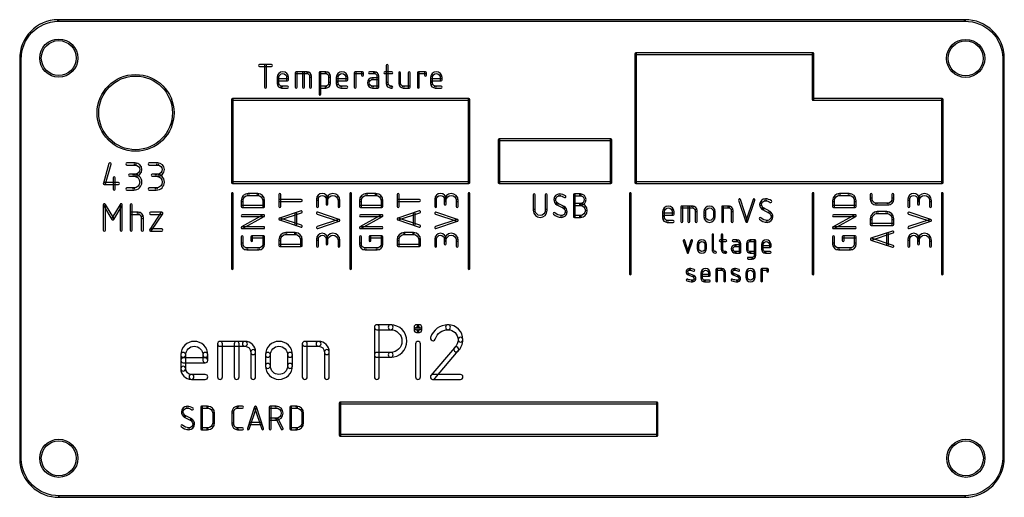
# Model space of a CAD drawing. Extents: x 0 to 91.6, y 0 to 44.5.
import ezdxf

# ---------------------------------------------------------------- set-up
doc = ezdxf.new("R2010")
doc.units = 0
doc.layers.add('158', color=7, linetype='CONTINUOUS')
doc.layers.add('20', color=31, linetype='CONTINUOUS')

msp = doc.modelspace()

# ---------------------------------------------------------------- linework, layer by layer
at = {"layer": '158'}
for points in [[(24.2934, 27.0963), (24.2934, 28.2111, 1), (24.1156, 28.2111), (24.1156, 27.0963, 1)], [(26.2111, 27.7426), (24.2045, 27.7426, 1), (24.2045, 27.5648), (26.2111, 27.5648, 1)], [(35.2934, 27.0963), (35.2934, 28.2111, 1), (35.1156, 28.2111), (35.1156, 27.0963, 1)], [(37.2111, 27.7426), (35.2045, 27.7426, 1), (35.2045, 27.5648), (37.2111, 27.5648, 1)], [(79.2934, 27.7652), (79.2934, 28.2111, 1), (79.1156, 28.2111), (79.1156, 27.7652, 1)], [(79.2934, 27.7652, 1), (79.1156, 27.7652, 0.4142), (79.6504, 27.2304, 1), (79.6504, 27.4082, -0.4142)], [(80.7652, 27.4082, 1), (80.7652, 27.2304, 0.4142), (81.3, 27.7652, 1), (81.1222, 27.7652, -0.4142)], [(81.1222, 28.2111), (81.1222, 27.7652, 1), (81.3, 27.7652), (81.3, 28.2111, 1)], [(24.2326, 25.8391), (26.2392, 26.508, 1), (26.183, 26.6767), (24.1764, 26.0078, 1)], [(35.2326, 25.8391), (37.2392, 26.508, 1), (37.183, 26.6767), (35.1764, 26.0078, 1)], [(79.7619, 26.4328, 1), (79.7619, 26.6106, 0.4142), (79.1156, 25.9643, 1), (79.2934, 25.9643, -0.4142)], [(80.7652, 27.4082), (79.6504, 27.4082, 1), (79.6504, 27.2304), (80.7652, 27.2304, 1)], [(79.7619, 26.4328), (80.6537, 26.4328, 1), (80.6537, 26.6106), (79.7619, 26.6106, 1)], [(81.1222, 25.9643, 1), (81.3, 25.9643, 0.4142), (80.6537, 26.6106, 1), (80.6537, 26.4328, -0.4142)], [(26.2392, 25.3389), (24.2326, 26.0078, 1), (24.1764, 25.8391), (26.183, 25.1703, 1)], [(25.6206, 26.4251), (25.6206, 25.4218, 1), (25.7983, 25.4218), (25.7983, 26.4251, 1)], [(37.2392, 25.3389), (35.2326, 26.0078, 1), (35.1764, 25.8391), (37.183, 25.1703, 1)], [(36.6206, 26.4251), (36.6206, 25.4218, 1), (36.7984, 25.4218), (36.7984, 26.4251, 1)], [(79.2934, 25.4069), (79.2934, 25.9643, 1), (79.1156, 25.9643), (79.1156, 25.4069, 1)], [(81.1222, 25.9643), (81.1222, 25.4069, 1), (81.3, 25.4069), (81.3, 25.9643, 1)], [(81.2111, 25.4958), (79.2045, 25.4958, 1), (79.2045, 25.318), (81.2111, 25.318, 1)], [(79.2326, 23.9643), (81.2392, 24.6332, 1), (81.183, 24.8019), (79.1764, 24.133, 1)], [(24.7619, 24.4763, 1), (24.7619, 24.6541, 0.4142), (24.1156, 24.0078, 1), (24.2934, 24.0078, -0.4142)], [(24.2934, 23.4505), (24.2934, 24.0078, 1), (24.1156, 24.0078), (24.1156, 23.4505, 1)], [(24.7619, 24.4763), (25.6537, 24.4763, 1), (25.6537, 24.6541), (24.7619, 24.6541, 1)], [(26.1222, 24.0078, 1), (26.3, 24.0078, 0.4142), (25.6537, 24.6541, 1), (25.6537, 24.4763, -0.4142)], [(26.1222, 24.0078), (26.1222, 23.4505, 1), (26.3, 23.4505), (26.3, 24.0078, 1)], [(35.7619, 24.4763, 1), (35.7619, 24.6541, 0.4142), (35.1156, 24.0078, 1), (35.2934, 24.0078, -0.4142)], [(35.2934, 23.4505), (35.2934, 24.0078, 1), (35.1156, 24.0078), (35.1156, 23.4505, 1)], [(35.7619, 24.4763), (36.6537, 24.4763, 1), (36.6537, 24.6541), (35.7619, 24.6541, 1)], [(37.1222, 24.0078, 1), (37.3, 24.0078, 0.4142), (36.6537, 24.6541, 1), (36.6537, 24.4763, -0.4142)], [(37.1222, 24.0078), (37.1222, 23.4505, 1), (37.3, 23.4505), (37.3, 24.0078, 1)], [(81.2392, 23.4641), (79.2326, 24.133, 1), (79.1764, 23.9643), (81.183, 23.2955, 1)], [(80.6206, 24.5503), (80.6206, 23.547, 1), (80.7983, 23.547), (80.7983, 24.5503, 1)], [(26.2111, 23.5394), (24.2045, 23.5394, 1), (24.2045, 23.3616), (26.2111, 23.3616, 1)], [(37.2111, 23.5394), (35.2045, 23.5394, 1), (35.2045, 23.3616), (37.2111, 23.3616, 1)], [(33.4572, 11.2286), (33.4572, 15.8514, 1), (33, 15.8514), (33, 11.2286, 1)], [(33.2286, 15.6228), (34.5127, 15.6228, 1), (34.5127, 16.08), (33.2286, 16.08, 1)], [(34.5127, 13.5118, 1), (34.5127, 13.0546, 1), (34.5127, 16.08, 1), (34.5127, 15.6228, -1)], [(37.1576, 15.5946), (37.1576, 15.8514, 1), (36.7004, 15.8514), (36.7004, 15.5946, 1)], [(36.929, 15.6228), (37.1858, 15.6228, 1), (37.1858, 16.08), (36.929, 16.08, 1)], [(37.1858, 15.8232), (36.929, 15.8232, 1), (36.929, 15.366), (37.1858, 15.366, 1)], [(36.9572, 15.8514), (36.9572, 15.5946, 1), (37.4144, 15.5946), (37.4144, 15.8514, 1)], [(39.8528, 15.6228, 1), (39.8528, 16.08, 0.3252), (38.2228, 14.8945, 1), (38.6578, 14.7537, -0.3252)], [(40.7799, 14.6957, 1), (41.2371, 14.6957, 0.4142), (39.8528, 16.08, 1), (39.8528, 15.6228, -0.4142)], [(40.4656, 13.9624, 1), (40.7809, 13.6313, 0.2053), (41.2371, 14.6957, 1), (40.7799, 14.6957, -0.2053)], [(37.286, 11.2286), (37.286, 14.3105, 1), (36.8288, 14.3105), (36.8288, 11.2286, 1)], [(40.4491, 13.9449), (38.2661, 11.3767, 1), (38.6145, 11.0805), (40.7975, 13.6488, 1)], [(34.5127, 13.5118), (33.2286, 13.5118, 1), (33.2286, 13.0546), (34.5127, 13.0546, 1)], [(38.4403, 11), (41.0085, 11, 1), (41.0085, 11.4572), (38.4403, 11.4572, 1)]]:
    msp.add_lwpolyline(points, format="xyb", close=True, dxfattribs=at)
at = {"layer": '20'}
for points in [[(3.6011, 44.325, 1), (3.5989, 44.475, 0.4142), (0.025, 40.7989, 1), (0.175, 40.8011, -0.4142)], [(87.9, 44.475), (3.6, 44.475, 1), (3.6, 44.325), (87.9, 44.325, 1)], [(91.425, 40.8989, 1), (91.575, 40.9011, 0.4142), (87.8989, 44.475, 1), (87.9011, 44.325, -0.4142)], [(73.8, 41.375), (57.3, 41.375, 1), (57.3, 41.225), (73.8, 41.225, 1)], [(57.225, 41.3), (57.225, 29.3, 1), (57.375, 29.3), (57.375, 41.3, 1)], [(73.875, 37.05), (73.875, 41.3, 1), (73.725, 41.3), (73.725, 37.05, 1)], [(0.175, 3.6), (0.175, 40.8, 1), (0.025, 40.8), (0.025, 3.6, 1)], [(22.3266, 40.1222), (23.4414, 40.1222, 1), (23.4414, 40.3), (22.3266, 40.3, 1)], [(22.9729, 38.2045), (22.9729, 40.2111, 1), (22.7951, 40.2111), (22.7951, 38.2045, 1)], [(34.1051, 40.2111), (34.1051, 38.5389, 1), (34.2829, 38.5389), (34.2829, 40.2111, 1)], [(91.575, 3.7), (91.575, 40.9, 1), (91.425, 40.9), (91.425, 3.7, 1)], [(24.8477, 39.0963, 1), (25.0255, 39.0963, 1), (23.9559, 39.0963, 1), (24.1337, 39.0963, -1)], [(25.8263, 38.2045), (25.8263, 39.5422, 1), (25.6485, 39.5422), (25.6485, 38.2045, 1)], [(25.7374, 39.4533), (26.7407, 39.4533, 1), (26.7407, 39.6311), (25.7374, 39.6311, 1)], [(26.4952, 38.2045), (26.4952, 39.5422, 1), (26.3174, 39.5422), (26.3174, 38.2045, 1)], [(26.9863, 39.2078, 1), (27.1641, 39.2078, 0.4142), (26.7407, 39.6311, 1), (26.7407, 39.4533, -0.4142)], [(28.0332, 37.5356), (28.0332, 39.5422, 1), (27.8554, 39.5422), (27.8554, 37.5356, 1)], [(27.9443, 39.4533), (28.5017, 39.4533, 1), (28.5017, 39.6311), (27.9443, 39.6311, 1)], [(28.7472, 39.2078, 1), (28.925, 39.2078, 0.4142), (28.5017, 39.6311, 1), (28.5017, 39.4533, -0.4142)], [(30.3474, 39.0963, 1), (30.5252, 39.0963, 1), (29.4556, 39.0963, 1), (29.6334, 39.0963, -1)], [(31.3097, 38.2045), (31.3097, 39.5422, 1), (31.1319, 39.5422), (31.1319, 38.2045, 1)], [(31.2208, 39.4533), (31.8896, 39.4533, 1), (31.8896, 39.6311), (31.2208, 39.6311, 1)], [(31.8007, 39.5422), (31.8007, 39.3193, 1), (31.9785, 39.3193), (31.9785, 39.5422, 1)], [(32.9997, 39.6311), (32.5538, 39.6311, 1), (32.5538, 39.4533), (32.9997, 39.4533, 1)], [(33.2452, 39.2078, 1), (33.423, 39.2078, 0.4142), (32.9997, 39.6311, 1), (32.9997, 39.4533, -0.4142)], [(33.9711, 39.4533), (34.6399, 39.4533, 1), (34.6399, 39.6311), (33.9711, 39.6311, 1)], [(35.2642, 39.5422), (35.2642, 38.5389, 1), (35.442, 38.5389), (35.442, 39.5422, 1)], [(36.3339, 38.2045), (36.3339, 39.5422, 1), (36.1561, 39.5422), (36.1561, 38.2045, 1)], [(37.1801, 38.2045), (37.1801, 39.5422, 1), (37.0023, 39.5422), (37.0023, 38.2045, 1)], [(37.0912, 39.4533), (37.7601, 39.4533, 1), (37.7601, 39.6311), (37.0912, 39.6311, 1)], [(37.6712, 39.5422), (37.6712, 39.3193, 1), (37.849, 39.3193), (37.849, 39.5422, 1)], [(39.1222, 39.0963, 1), (39.3, 39.0963, 1), (38.2304, 39.0963, 1), (38.4082, 39.0963, -1)], [(24.1337, 38.5389), (24.1337, 39.0963, 1), (23.9559, 39.0963), (23.9559, 38.5389, 1)], [(24.9366, 38.9623), (24.0448, 38.9623, 1), (24.0448, 38.7845), (24.9366, 38.7845, 1)], [(24.1337, 38.5389, 1), (23.9559, 38.5389, 0.4142), (24.3792, 38.1156, 1), (24.3792, 38.2934, -0.4142)], [(24.8477, 39.0963), (24.8477, 38.8734, 1), (25.0255, 38.8734), (25.0255, 39.0963, 1)], [(26.9863, 39.2078), (26.9863, 38.2045, 1), (27.1641, 38.2045), (27.1641, 39.2078, 1)], [(28.5017, 38.2934, 1), (28.5017, 38.1156, 0.4142), (28.925, 38.5389, 1), (28.7472, 38.5389, -0.4142)], [(28.7472, 39.2078), (28.7472, 38.5389, 1), (28.925, 38.5389), (28.925, 39.2078, 1)], [(29.6334, 38.5389), (29.6334, 39.0963, 1), (29.4556, 39.0963), (29.4556, 38.5389, 1)], [(30.4363, 38.9623), (29.5445, 38.9623, 1), (29.5445, 38.7845), (30.4363, 38.7845, 1)], [(29.6334, 38.5389, 1), (29.4556, 38.5389, 0.4142), (29.8789, 38.1156, 1), (29.8789, 38.2934, -0.4142)], [(30.3474, 39.0963), (30.3474, 38.8734, 1), (30.5252, 38.8734), (30.5252, 39.0963, 1)], [(32.8325, 38.8959, 1), (32.8325, 39.0737, 1), (32.8325, 38.1156, 1), (32.8325, 38.2934, -1)], [(33.3341, 39.0737), (32.8325, 39.0737, 1), (32.8325, 38.8959), (33.3341, 38.8959, 1)], [(33.423, 38.2045), (33.423, 39.2078, 1), (33.2452, 39.2078), (33.2452, 38.2045, 1)], [(34.2829, 38.5389, 1), (34.1051, 38.5389, 0.4142), (34.5285, 38.1156, 1), (34.5285, 38.2934, -0.4142)], [(35.442, 38.5389, 1), (35.2642, 38.5389, 0.4142), (35.6876, 38.1156, 1), (35.6876, 38.2934, -0.4142)], [(38.4082, 38.5389), (38.4082, 39.0963, 1), (38.2304, 39.0963), (38.2304, 38.5389, 1)], [(39.2111, 38.9623), (38.3193, 38.9623, 1), (38.3193, 38.7845), (39.2111, 38.7845, 1)], [(38.4082, 38.5389, 1), (38.2304, 38.5389, 0.4142), (38.6537, 38.1156, 1), (38.6537, 38.2934, -0.4142)], [(39.1222, 39.0963), (39.1222, 38.8734, 1), (39.3, 38.8734), (39.3, 39.0963, 1)], [(24.9366, 38.2934), (24.3792, 38.2934, 1), (24.3792, 38.1156), (24.9366, 38.1156, 1)], [(28.5017, 38.2934), (27.9443, 38.2934, 1), (27.9443, 38.1156), (28.5017, 38.1156, 1)], [(30.4363, 38.2934), (29.8789, 38.2934, 1), (29.8789, 38.1156), (30.4363, 38.1156, 1)], [(32.8325, 38.1156), (33.3341, 38.1156, 1), (33.3341, 38.2934), (32.8325, 38.2934, 1)], [(34.5285, 38.1156), (34.6399, 38.1156, 1), (34.6399, 38.2934), (34.5285, 38.2934, 1)], [(35.6876, 38.1156), (36.245, 38.1156, 1), (36.245, 38.2934), (35.6876, 38.2934, 1)], [(39.2111, 38.2934), (38.6537, 38.2934, 1), (38.6537, 38.1156), (39.2111, 38.1156, 1)], [(41.8, 37.125), (19.8, 37.125, 1), (19.8, 36.975), (41.8, 36.975, 1)], [(19.725, 37.05), (19.725, 29.3, 1), (19.875, 29.3), (19.875, 37.05, 1)], [(41.875, 29.3), (41.875, 37.05, 1), (41.725, 37.05), (41.725, 29.3, 1)], [(85.8, 37.125), (73.8, 37.125, 1), (73.8, 36.975), (85.8, 36.975, 1)], [(85.875, 29.3), (85.875, 37.05, 1), (85.725, 37.05), (85.725, 29.3, 1)], [(55, 33.375), (44.6, 33.375, 1), (44.6, 33.225), (55, 33.225, 1)], [(44.525, 33.3), (44.525, 29.3, 1), (44.675, 29.3), (44.675, 33.3, 1)], [(55.075, 29.3), (55.075, 33.3, 1), (54.925, 33.3), (54.925, 29.3, 1)], [(8.3232, 31.0763), (7.8039, 29.2588, 1), (7.9993, 29.203), (8.5186, 31.0205, 1)], [(9.9895, 30.9468), (10.7684, 30.9468, 1), (10.7684, 31.15), (9.9895, 31.15, 1)], [(10.7684, 30.1114, 1), (10.7684, 29.9082, 1), (10.7684, 31.15, 1), (10.7684, 30.9468, -1)], [(12.0774, 30.9468), (12.8563, 30.9468, 1), (12.8563, 31.15), (12.0774, 31.15, 1)], [(12.8563, 30.1114, 1), (12.8563, 29.9082, 1), (12.8563, 31.15, 1), (12.8563, 30.9468, -1)], [(7.9016, 29.1293), (9.1998, 29.1293, 1), (9.1998, 29.3325), (7.9016, 29.3325, 1)], [(8.7088, 29.7502), (8.7088, 28.7116, 1), (8.912, 28.7116), (8.912, 29.7502, 1)], [(10.7684, 30.1114), (10.2491, 30.1114, 1), (10.2491, 29.9082), (10.7684, 29.9082, 1)], [(10.6386, 28.8132, 1), (10.6386, 28.61, 1), (10.6386, 30.1114, 1), (10.6386, 29.9082, -1)], [(12.8563, 30.1114), (12.337, 30.1114, 1), (12.337, 29.9082), (12.8563, 29.9082, 1)], [(12.7265, 28.8132, 1), (12.7265, 28.61, 1), (12.7265, 30.1114, 1), (12.7265, 29.9082, -1)], [(19.8, 29.225), (41.8, 29.225, 1), (41.8, 29.375), (19.8, 29.375, 1)], [(44.6, 29.225), (55, 29.225, 1), (55, 29.375), (44.6, 29.375, 1)], [(57.3, 29.225), (85.8, 29.225, 1), (85.8, 29.375), (57.3, 29.375, 1)], [(9.9895, 28.61), (10.6386, 28.61, 1), (10.6386, 28.8132), (9.9895, 28.8132, 1)], [(12.0774, 28.61), (12.7265, 28.61, 1), (12.7265, 28.8132), (12.0774, 28.8132, 1)], [(19.7238, 28.3), (19.7238, 21.3, 1), (19.8762, 21.3), (19.8762, 28.3, 1)], [(21.2619, 28.1222, 1), (21.2619, 28.3, 0.4142), (20.6156, 27.6537, 1), (20.7934, 27.6537, -0.4142)], [(20.7934, 27.0963), (20.7934, 27.6537, 1), (20.6156, 27.6537), (20.6156, 27.0963, 1)], [(21.2619, 28.1222), (22.1537, 28.1222, 1), (22.1537, 28.3), (21.2619, 28.3, 1)], [(22.6222, 27.6537, 1), (22.8, 27.6537, 0.4142), (22.1537, 28.3, 1), (22.1537, 28.1222, -0.4142)], [(22.6222, 27.6537), (22.6222, 27.0963, 1), (22.8, 27.0963), (22.8, 27.6537, 1)], [(28.5074, 27.7652, 1), (28.6852, 27.7652, 1), (27.6156, 27.7652, 1), (27.7934, 27.7652, -1)], [(27.7934, 27.0963), (27.7934, 27.7652, 1), (27.6156, 27.7652), (27.6156, 27.0963, 1)], [(29.6222, 27.6537, 1), (29.8, 27.6537, 1), (28.5074, 27.6537, 1), (28.6852, 27.6537, -1)], [(28.5074, 27.7652), (28.5074, 27.3193, 1), (28.6852, 27.3193), (28.6852, 27.7652, 1)], [(29.8, 27.0963), (29.8, 27.6537, 1), (29.6222, 27.6537), (29.6222, 27.0963, 1)], [(30.7238, 28.3), (30.7238, 21.3, 1), (30.8762, 21.3), (30.8762, 28.3, 1)], [(32.2619, 28.1222, 1), (32.2619, 28.3, 0.4142), (31.6156, 27.6537, 1), (31.7934, 27.6537, -0.4142)], [(31.7934, 27.0963), (31.7934, 27.6537, 1), (31.6156, 27.6537), (31.6156, 27.0963, 1)], [(32.2619, 28.1222), (33.1537, 28.1222, 1), (33.1537, 28.3), (32.2619, 28.3, 1)], [(33.6222, 27.6537, 1), (33.8, 27.6537, 0.4142), (33.1537, 28.3, 1), (33.1537, 28.1222, -0.4142)], [(33.6222, 27.6537), (33.6222, 27.0963, 1), (33.8, 27.0963), (33.8, 27.6537, 1)], [(39.5074, 27.7652, 1), (39.6852, 27.7652, 1), (38.6156, 27.7652, 1), (38.7934, 27.7652, -1)], [(38.7934, 27.0963), (38.7934, 27.7652, 1), (38.6156, 27.7652), (38.6156, 27.0963, 1)], [(40.6222, 27.6537, 1), (40.8, 27.6537, 1), (39.5074, 27.6537, 1), (39.6852, 27.6537, -1)], [(39.5074, 27.7652), (39.5074, 27.3193, 1), (39.6852, 27.3193), (39.6852, 27.7652, 1)], [(40.8, 27.0963), (40.8, 27.6537, 1), (40.6222, 27.6537), (40.6222, 27.0963, 1)], [(41.7238, 28.3), (41.7238, 21.3, 1), (41.8762, 21.3), (41.8762, 28.3, 1)], [(47.781, 28.1721), (47.781, 26.7229, 1), (47.9588, 26.7229), (47.9588, 28.1721, 1)], [(49.0736, 26.7229), (49.0736, 28.1721, 1), (48.8958, 28.1721), (48.8958, 26.7229, 1)], [(50.2254, 28.0832, 1), (50.2254, 28.261, 0.4142), (49.6906, 27.7262, 1), (49.8684, 27.7262, -0.4142)], [(49.8684, 27.7262, 1), (49.6906, 27.7262, 0.2656), (49.9573, 27.2594, 1), (50.0476, 27.4126, -0.2656)], [(50.6737, 27.9338, 1), (50.7804, 28.076, 0.1623), (50.2254, 28.261, 1), (50.2254, 28.0832, -0.1623)], [(51.6852, 26.1655), (51.6852, 28.1721, 1), (51.5074, 28.1721), (51.5074, 26.1655, 1)], [(51.5963, 28.0832), (52.1537, 28.0832, 1), (52.1537, 28.261), (51.5963, 28.261, 1)], [(52.1537, 27.3692, 1), (52.1537, 27.1914, 1), (52.1537, 28.261, 1), (52.1537, 28.0832, -1)], [(56.7238, 28.3), (56.7238, 20.8, 1), (56.8762, 20.8), (56.8762, 28.3, 1)], [(66.8733, 27.683), (67.5422, 25.6764, 1), (67.7109, 25.7326), (67.042, 27.7392, 1)], [(67.7109, 25.6764), (68.3798, 27.683, 1), (68.2111, 27.7392), (67.5422, 25.7326, 1)], [(69.3629, 27.6222, 1), (69.3629, 27.8, 0.4142), (68.828, 27.2652, 1), (69.0058, 27.2652, -0.4142)], [(69.8112, 27.4728, 1), (69.9178, 27.615, 0.1623), (69.3629, 27.8, 1), (69.3629, 27.6222, -0.1623)], [(73.7238, 28.3), (73.7238, 20.8, 1), (73.8762, 20.8), (73.8762, 28.3, 1)], [(76.2619, 28.1222, 1), (76.2619, 28.3, 0.4142), (75.6156, 27.6537, 1), (75.7934, 27.6537, -0.4142)], [(75.7934, 27.0963), (75.7934, 27.6537, 1), (75.6156, 27.6537), (75.6156, 27.0963, 1)], [(76.2619, 28.1222), (77.1537, 28.1222, 1), (77.1537, 28.3), (76.2619, 28.3, 1)], [(77.6222, 27.6537, 1), (77.8, 27.6537, 0.4142), (77.1537, 28.3, 1), (77.1537, 28.1222, -0.4142)], [(77.6222, 27.6537), (77.6222, 27.0963, 1), (77.8, 27.0963), (77.8, 27.6537, 1)], [(83.5074, 27.7652, 1), (83.6852, 27.7652, 1), (82.6156, 27.7652, 1), (82.7934, 27.7652, -1)], [(82.7934, 27.0963), (82.7934, 27.7652, 1), (82.6156, 27.7652), (82.6156, 27.0963, 1)], [(84.6222, 27.6537, 1), (84.8, 27.6537, 1), (83.5074, 27.6537, 1), (83.6852, 27.6537, -1)], [(83.5074, 27.7652), (83.5074, 27.3193, 1), (83.6852, 27.3193), (83.6852, 27.7652, 1)], [(84.8, 27.0963), (84.8, 27.6537, 1), (84.6222, 27.6537), (84.6222, 27.0963, 1)], [(85.7238, 28.3), (85.7238, 20.8, 1), (85.8762, 20.8), (85.8762, 28.3, 1)], [(8.0032, 24.9016), (8.0032, 27.2384, 1), (7.8, 27.2384), (7.8, 24.9016, 1)], [(7.8145, 27.1861), (8.5934, 25.8879, 1), (8.7677, 25.9924), (7.9887, 27.2907, 1)], [(8.7677, 25.8879), (9.5466, 27.1861, 1), (9.3723, 27.2907), (8.5934, 25.9924, 1)], [(9.3579, 27.2384), (9.3579, 24.9016, 1), (9.5611, 24.9016), (9.5611, 27.2384, 1)], [(10.4899, 24.9016), (10.4899, 27.2384, 1), (10.2867, 27.2384), (10.2867, 24.9016, 1)], [(10.3883, 26.3579), (11.0374, 26.3579, 1), (11.0374, 26.5611), (10.3883, 26.5611, 1)], [(11.3253, 26.07, 1), (11.5285, 26.07, 0.4142), (11.0374, 26.5611, 1), (11.0374, 26.3579, -0.4142)], [(12.1978, 26.3579), (13.2364, 26.3579, 1), (13.2364, 26.5611), (12.1978, 26.5611, 1)], [(13.1518, 26.5158), (12.1133, 24.958, 1), (12.2823, 24.8452), (13.3209, 26.4031, 1)], [(22.7111, 27.1852), (20.7045, 27.1852, 1), (20.7045, 27.0074), (22.7111, 27.0074, 1)], [(29.7392, 25.8842), (27.7326, 26.5531, 1), (27.6764, 26.3844), (29.683, 25.7155, 1)], [(33.7111, 27.1852), (31.7045, 27.1852, 1), (31.7045, 27.0074), (33.7111, 27.0074, 1)], [(40.7392, 25.8842), (38.7326, 26.5531, 1), (38.6764, 26.3844), (40.683, 25.7155, 1)], [(47.9588, 26.7229, 1), (47.781, 26.7229, 1), (49.0736, 26.7229, 1), (48.8958, 26.7229, -1)], [(50.6582, 27.0796), (50.045, 27.4141, 1), (49.9599, 27.258), (50.573, 26.9235, 1)], [(50.3926, 26.2544, 1), (50.3926, 26.0766, 0.4142), (50.9274, 26.6114, 1), (50.7496, 26.6114, -0.4142)], [(50.7496, 26.6114, 1), (50.9274, 26.6114, 0.2656), (50.6607, 27.0782, 1), (50.5704, 26.925, -0.2656)], [(51.5963, 27.1914), (52.1537, 27.1914, 1), (52.1537, 27.3692), (51.5963, 27.3692, 1)], [(52.1537, 26.2544, 1), (52.1537, 26.0766, 1), (52.1537, 27.3692, 1), (52.1537, 27.1914, -1)], [(60.6918, 26.5963, 1), (60.8696, 26.5963, 1), (59.8, 26.5963, 1), (59.9778, 26.5963, -1)], [(59.9778, 26.0389), (59.9778, 26.5963, 1), (59.8, 26.5963), (59.8, 26.0389, 1)], [(60.6918, 26.5963), (60.6918, 26.3734, 1), (60.8696, 26.3734), (60.8696, 26.5963, 1)], [(61.6705, 25.7045), (61.6705, 27.0422, 1), (61.4927, 27.0422), (61.4927, 25.7045, 1)], [(61.5816, 26.9533), (62.5849, 26.9533, 1), (62.5849, 27.1311), (61.5816, 27.1311, 1)], [(62.3393, 25.7045), (62.3393, 27.0422, 1), (62.1615, 27.0422), (62.1615, 25.7045, 1)], [(62.8304, 26.7078, 1), (63.0082, 26.7078, 0.4142), (62.5849, 27.1311, 1), (62.5849, 26.9533, -0.4142)], [(62.8304, 26.7078), (62.8304, 25.7045, 1), (63.0082, 25.7045), (63.0082, 26.7078, 1)], [(64.5231, 26.5963, 1), (64.7009, 26.5963, 1), (63.6313, 26.5963, 1), (63.8091, 26.5963, -1)], [(63.8091, 26.1504), (63.8091, 26.5963, 1), (63.6313, 26.5963), (63.6313, 26.1504, 1)], [(64.5231, 26.5963), (64.5231, 26.1504, 1), (64.7009, 26.1504), (64.7009, 26.5963, 1)], [(65.4775, 25.7045), (65.4775, 27.0422, 1), (65.2997, 27.0422), (65.2997, 25.7045, 1)], [(65.3886, 26.9533), (65.946, 26.9533, 1), (65.946, 27.1311), (65.3886, 27.1311, 1)], [(66.1915, 26.7078, 1), (66.3693, 26.7078, 0.4142), (65.946, 27.1311, 1), (65.946, 26.9533, -0.4142)], [(66.1915, 26.7078), (66.1915, 25.7045, 1), (66.3693, 25.7045), (66.3693, 26.7078, 1)], [(69.0058, 27.2652, 1), (68.828, 27.2652, 0.2656), (69.0948, 26.7984, 1), (69.185, 26.9516, -0.2656)], [(69.7956, 26.6186), (69.1825, 26.9531, 1), (69.0973, 26.797), (69.7105, 26.4625, 1)], [(69.8871, 26.1504, 1), (70.0649, 26.1504, 0.2656), (69.7982, 26.6172, 1), (69.7079, 26.464, -0.2656)], [(77.7111, 27.1852), (75.7045, 27.1852, 1), (75.7045, 27.0074), (77.7111, 27.0074, 1)], [(84.7392, 25.8842), (82.7326, 26.5531, 1), (82.6764, 26.3844), (84.683, 25.7155, 1)], [(11.3253, 26.07), (11.3253, 24.9016, 1), (11.5285, 24.9016), (11.5285, 26.07, 1)], [(20.7477, 25.0412), (22.7543, 26.156, 1), (22.6679, 26.3114), (20.6613, 25.1966, 1)], [(22.7111, 26.3226), (20.7045, 26.3226, 1), (20.7045, 26.1448), (22.7111, 26.1448, 1)], [(27.7326, 25.0467), (29.7392, 25.7155, 1), (29.683, 25.8842), (27.6764, 25.2154, 1)], [(31.7477, 25.0412), (33.7543, 26.156, 1), (33.6679, 26.3114), (31.6613, 25.1966, 1)], [(33.7111, 26.3226), (31.7045, 26.3226, 1), (31.7045, 26.1448), (33.7111, 26.1448, 1)], [(38.7326, 25.0467), (40.7392, 25.7155, 1), (40.683, 25.8842), (38.6764, 25.2154, 1)], [(49.7869, 26.5068, 1), (49.6606, 26.3816, 0.2), (50.3926, 26.0766, 1), (50.3926, 26.2544, -0.2)], [(52.1537, 26.2544), (51.5963, 26.2544, 1), (51.5963, 26.0766), (52.1537, 26.0766, 1)], [(60.7807, 26.4623), (59.8889, 26.4623, 1), (59.8889, 26.2845), (60.7807, 26.2845, 1)], [(59.9778, 26.0389, 1), (59.8, 26.0389, 0.4142), (60.2233, 25.6156, 1), (60.2233, 25.7934, -0.4142)], [(60.7807, 25.7934), (60.2233, 25.7934, 1), (60.2233, 25.6156), (60.7807, 25.6156, 1)], [(63.8091, 26.1504, 1), (63.6313, 26.1504, 1), (64.7009, 26.1504, 1), (64.5231, 26.1504, -1)], [(68.9243, 26.0458, 1), (68.7981, 25.9206, 0.2), (69.5301, 25.6156, 1), (69.5301, 25.7934, -0.2)], [(69.5301, 25.7934, 1), (69.5301, 25.6156, 0.4142), (70.0649, 26.1504, 1), (69.8871, 26.1504, -0.4142)], [(75.7477, 25.0412), (77.7543, 26.156, 1), (77.6679, 26.3114), (75.6613, 25.1966, 1)], [(77.7111, 26.3226), (75.7045, 26.3226, 1), (75.7045, 26.1448), (77.7111, 26.1448, 1)], [(82.7326, 25.0467), (84.7392, 25.7155, 1), (84.683, 25.8842), (82.6764, 25.2154, 1)], [(12.1978, 24.8), (13.2364, 24.8, 1), (13.2364, 25.0032), (12.1978, 25.0032, 1)], [(22.7111, 25.2078), (20.7045, 25.2078, 1), (20.7045, 25.03), (22.7111, 25.03, 1)], [(33.7111, 25.2078), (31.7045, 25.2078, 1), (31.7045, 25.03), (33.7111, 25.03, 1)], [(77.7111, 25.2078), (75.7045, 25.2078, 1), (75.7045, 25.03), (77.7111, 25.03, 1)], [(20.7934, 23.5874), (20.7934, 24.2563, 1), (20.6156, 24.2563), (20.6156, 23.5874, 1)], [(21.6852, 23.9218), (21.6852, 24.2563, 1), (21.5074, 24.2563), (21.5074, 23.9218, 1)], [(21.5963, 24.1674), (22.7111, 24.1674, 1), (22.7111, 24.3452), (21.5963, 24.3452, 1)], [(22.6222, 24.2563), (22.6222, 23.5874, 1), (22.8, 23.5874), (22.8, 24.2563, 1)], [(28.5074, 24.0575, 1), (28.6852, 24.0575, 1), (27.6156, 24.0575, 1), (27.7934, 24.0575, -1)], [(27.7934, 23.3887), (27.7934, 24.0575, 1), (27.6156, 24.0575), (27.6156, 23.3887, 1)], [(29.6222, 23.946, 1), (29.8, 23.946, 1), (28.5074, 23.946, 1), (28.6852, 23.946, -1)], [(28.5074, 24.0575), (28.5074, 23.6116, 1), (28.6852, 23.6116), (28.6852, 24.0575, 1)], [(29.8, 23.3887), (29.8, 23.946, 1), (29.6222, 23.946), (29.6222, 23.3887, 1)], [(31.7934, 23.5874), (31.7934, 24.2563, 1), (31.6156, 24.2563), (31.6156, 23.5874, 1)], [(32.6852, 23.9218), (32.6852, 24.2563, 1), (32.5074, 24.2563), (32.5074, 23.9218, 1)], [(32.5963, 24.1674), (33.7111, 24.1674, 1), (33.7111, 24.3452), (32.5963, 24.3452, 1)], [(33.6222, 24.2563), (33.6222, 23.5874, 1), (33.8, 23.5874), (33.8, 24.2563, 1)], [(39.5074, 24.0575, 1), (39.6852, 24.0575, 1), (38.6156, 24.0575, 1), (38.7934, 24.0575, -1)], [(38.7934, 23.3887), (38.7934, 24.0575, 1), (38.6156, 24.0575), (38.6156, 23.3887, 1)], [(40.6222, 23.946, 1), (40.8, 23.946, 1), (39.5074, 23.946, 1), (39.6852, 23.946, -1)], [(39.5074, 24.0575), (39.5074, 23.6116, 1), (39.6852, 23.6116), (39.6852, 24.0575, 1)], [(40.8, 23.3887), (40.8, 23.946, 1), (40.6222, 23.946), (40.6222, 23.3887, 1)], [(61.7192, 23.8803), (62.0804, 22.7966, 1), (62.225, 22.8448), (61.8638, 23.9285, 1)], [(62.225, 22.7966), (62.5862, 23.8803, 1), (62.4417, 23.9285), (62.0804, 22.8448, 1)], [(63.7404, 23.5432, 1), (63.8928, 23.5432, 1), (63.0179, 23.5432, 1), (63.1703, 23.5432, -1)], [(64.3963, 24.4463), (64.3963, 23.0916, 1), (64.5487, 23.0916), (64.5487, 24.4463, 1)], [(65.1527, 23.8282), (65.6946, 23.8282, 1), (65.6946, 23.9806), (65.1527, 23.9806, 1)], [(65.2571, 24.4463), (65.2571, 23.0916, 1), (65.4095, 23.0916), (65.4095, 24.4463, 1)], [(66.7166, 23.9806), (66.3554, 23.9806, 1), (66.3554, 23.8282), (66.7166, 23.8282, 1)], [(66.9114, 23.6335, 1), (67.0638, 23.6335, 0.4142), (66.7166, 23.9806, 1), (66.7166, 23.8282, -0.4142)], [(67.9428, 23.8282, 1), (67.9428, 23.9806, 0.4142), (67.5957, 23.6335, 1), (67.7481, 23.6335, -0.4142)], [(67.9428, 23.8282), (68.3944, 23.8282, 1), (68.3944, 23.9806), (67.9428, 23.9806, 1)], [(68.3182, 23.9044), (68.3182, 22.5498, 1), (68.4706, 22.5498), (68.4706, 23.9044, 1)], [(69.7323, 23.5432, 1), (69.8847, 23.5432, 1), (69.0098, 23.5432, 1), (69.1622, 23.5432, -1)], [(75.7934, 23.5874), (75.7934, 24.2563, 1), (75.6156, 24.2563), (75.6156, 23.5874, 1)], [(76.6852, 23.9218), (76.6852, 24.2563, 1), (76.5074, 24.2563), (76.5074, 23.9218, 1)], [(76.5963, 24.1674), (77.7111, 24.1674, 1), (77.7111, 24.3452), (76.5963, 24.3452, 1)], [(77.6222, 24.2563), (77.6222, 23.5874, 1), (77.8, 23.5874), (77.8, 24.2563, 1)], [(83.5074, 24.0575, 1), (83.6852, 24.0575, 1), (82.6156, 24.0575, 1), (82.7934, 24.0575, -1)], [(82.7934, 23.3887), (82.7934, 24.0575, 1), (82.6156, 24.0575), (82.6156, 23.3887, 1)], [(84.6222, 23.946, 1), (84.8, 23.946, 1), (83.5074, 23.946, 1), (83.6852, 23.946, -1)], [(83.5074, 24.0575), (83.5074, 23.6116, 1), (83.6852, 23.6116), (83.6852, 24.0575, 1)], [(84.8, 23.3887), (84.8, 23.946, 1), (84.6222, 23.946), (84.6222, 23.3887, 1)], [(20.7934, 23.5874, 1), (20.6156, 23.5874, 0.4142), (21.1504, 23.0526, 1), (21.1504, 23.2304, -0.4142)], [(22.2652, 23.2304), (21.1504, 23.2304, 1), (21.1504, 23.0526), (22.2652, 23.0526, 1)], [(22.2652, 23.2304, 1), (22.2652, 23.0526, 0.4142), (22.8, 23.5874, 1), (22.6222, 23.5874, -0.4142)], [(31.7934, 23.5874, 1), (31.6156, 23.5874, 0.4142), (32.1504, 23.0526, 1), (32.1504, 23.2304, -0.4142)], [(33.2652, 23.2304), (32.1504, 23.2304, 1), (32.1504, 23.0526), (33.2652, 23.0526, 1)], [(33.2652, 23.2304, 1), (33.2652, 23.0526, 0.4142), (33.8, 23.5874, 1), (33.6222, 23.5874, -0.4142)], [(63.1703, 23.1819), (63.1703, 23.5432, 1), (63.0179, 23.5432), (63.0179, 23.1819, 1)], [(63.1703, 23.1819, 1), (63.0179, 23.1819, 1), (63.8928, 23.1819, 1), (63.7404, 23.1819, -1)], [(63.7404, 23.5432), (63.7404, 23.1819, 1), (63.8928, 23.1819), (63.8928, 23.5432, 1)], [(64.5487, 23.0916, 1), (64.3963, 23.0916, 0.4142), (64.7434, 22.7445, 1), (64.7434, 22.8969, -0.4142)], [(65.4095, 23.0916, 1), (65.2571, 23.0916, 0.4142), (65.6043, 22.7445, 1), (65.6043, 22.8969, -0.4142)], [(65.6043, 22.7445), (65.6946, 22.7445, 1), (65.6946, 22.8969), (65.6043, 22.8969, 1)], [(66.5812, 23.3767, 1), (66.5812, 23.5291, 1), (66.5812, 22.7445, 1), (66.5812, 22.8969, -1)], [(66.9876, 23.5291), (66.5812, 23.5291, 1), (66.5812, 23.3767), (66.9876, 23.3767, 1)], [(66.5812, 22.7445), (66.9876, 22.7445, 1), (66.9876, 22.8969), (66.5812, 22.8969, 1)], [(67.0638, 22.8207), (67.0638, 23.6335, 1), (66.9114, 23.6335), (66.9114, 22.8207, 1)], [(67.7481, 23.0916), (67.7481, 23.6335, 1), (67.5957, 23.6335), (67.5957, 23.0916, 1)], [(67.7481, 23.0916, 1), (67.5957, 23.0916, 0.4142), (67.9428, 22.7445, 1), (67.9428, 22.8969, -0.4142)], [(68.3944, 22.8969), (67.9428, 22.8969, 1), (67.9428, 22.7445), (68.3944, 22.7445, 1)], [(69.1622, 23.0916), (69.1622, 23.5432, 1), (69.0098, 23.5432), (69.0098, 23.0916, 1)], [(69.8085, 23.4388), (69.086, 23.4388, 1), (69.086, 23.2864), (69.8085, 23.2864, 1)], [(69.1622, 23.0916, 1), (69.0098, 23.0916, 0.4142), (69.357, 22.7445, 1), (69.357, 22.8969, -0.4142)], [(69.8085, 22.8969), (69.357, 22.8969, 1), (69.357, 22.7445), (69.8085, 22.7445, 1)], [(69.7323, 23.5432), (69.7323, 23.3626, 1), (69.8847, 23.3626), (69.8847, 23.5432, 1)], [(75.7934, 23.5874, 1), (75.6156, 23.5874, 0.4142), (76.1504, 23.0526, 1), (76.1504, 23.2304, -0.4142)], [(77.2652, 23.2304), (76.1504, 23.2304, 1), (76.1504, 23.0526), (77.2652, 23.0526, 1)], [(77.2652, 23.2304, 1), (77.2652, 23.0526, 0.4142), (77.8, 23.5874, 1), (77.6222, 23.5874, -0.4142)], [(68.1235, 22.355), (67.7622, 22.355, 1), (67.7622, 22.2026), (68.1235, 22.2026, 1)], [(68.1235, 22.355, 1), (68.1235, 22.2026, 0.4142), (68.4706, 22.5498, 1), (68.3182, 22.5498, -0.4142)], [(62.3072, 21.1612, 1), (62.3093, 21.3136, 0.8318), (62.1896, 20.7151, 1), (62.2462, 20.8566, -0.8318)], [(62.6834, 21.0776, 1), (62.7459, 21.2166, 0.1025), (62.3093, 21.3136, 1), (62.3072, 21.1612, -0.1025)], [(64.0835, 20.8762, 1), (64.2359, 20.8762, 1), (63.361, 20.8762, 1), (63.5134, 20.8762, -1)], [(64.9202, 20.1537), (64.9202, 21.2374, 1), (64.7678, 21.2374), (64.7678, 20.1537, 1)], [(64.844, 21.1612), (65.2955, 21.1612, 1), (65.2955, 21.3136), (64.844, 21.3136, 1)], [(65.4903, 20.9665, 1), (65.6427, 20.9665, 0.4142), (65.2955, 21.3136, 1), (65.2955, 21.1612, -0.4142)], [(66.4755, 21.1612, 1), (66.4777, 21.3136, 0.8318), (66.358, 20.7151, 1), (66.4146, 20.8566, -0.8318)], [(66.8517, 21.0776, 1), (66.9143, 21.2166, 0.1025), (66.4777, 21.3136, 1), (66.4755, 21.1612, -0.1025)], [(68.2518, 20.8762, 1), (68.4042, 20.8762, 1), (67.5293, 20.8762, 1), (67.6817, 20.8762, -1)], [(69.097, 20.1537), (69.097, 21.2374, 1), (68.9446, 21.2374), (68.9446, 20.1537, 1)], [(69.0208, 21.1612), (69.5627, 21.1612, 1), (69.5627, 21.3136), (69.0208, 21.3136, 1)], [(69.4865, 21.2374), (69.4865, 21.0568, 1), (69.6389, 21.0568), (69.6389, 21.2374, 1)], [(62.1083, 20.3157, 1), (62.0567, 20.1723, 0.083), (62.5781, 20.0775, 1), (62.5803, 20.2299, -0.083)], [(62.6978, 20.676), (62.2462, 20.8566, 1), (62.1896, 20.7151), (62.6412, 20.5345, 1)], [(62.5803, 20.2299, 1), (62.5781, 20.0775, 0.8318), (62.6978, 20.676, 1), (62.6412, 20.5345, -0.8318)], [(63.5134, 20.4246), (63.5134, 20.8762, 1), (63.361, 20.8762), (63.361, 20.4246, 1)], [(64.1597, 20.7718), (63.4372, 20.7718, 1), (63.4372, 20.6194), (64.1597, 20.6194, 1)], [(63.5134, 20.4246, 1), (63.361, 20.4246, 0.4142), (63.7081, 20.0775, 1), (63.7081, 20.2299, -0.4142)], [(64.1597, 20.2299), (63.7081, 20.2299, 1), (63.7081, 20.0775), (64.1597, 20.0775, 1)], [(64.0835, 20.8762), (64.0835, 20.6956, 1), (64.2359, 20.6956), (64.2359, 20.8762, 1)], [(65.4903, 20.9665), (65.4903, 20.1537, 1), (65.6427, 20.1537), (65.6427, 20.9665, 1)], [(66.2766, 20.3157, 1), (66.225, 20.1723, 0.083), (66.7464, 20.0775, 1), (66.7486, 20.2299, -0.083)], [(66.8661, 20.676), (66.4146, 20.8566, 1), (66.358, 20.7151), (66.8095, 20.5345, 1)], [(66.7486, 20.2299, 1), (66.7464, 20.0775, 0.8318), (66.8661, 20.676, 1), (66.8095, 20.5345, -0.8318)], [(67.6817, 20.5149), (67.6817, 20.8762, 1), (67.5293, 20.8762), (67.5293, 20.5149, 1)], [(67.6817, 20.5149, 1), (67.5293, 20.5149, 1), (68.4042, 20.5149, 1), (68.2518, 20.5149, -1)], [(68.2518, 20.8762), (68.2518, 20.5149, 1), (68.4042, 20.5149), (68.4042, 20.8762, 1)], [(17.0546, 13.2832, 1), (17.5118, 13.2832, 1), (15, 13.2832, 1), (15.4572, 13.2832, -1)], [(18.8806, 11.2286), (18.8806, 14.3105, 1), (18.4234, 14.3105), (18.4234, 11.2286, 1)], [(18.652, 14.0819), (20.9634, 14.0819, 1), (20.9634, 14.5391), (18.652, 14.5391, 1)], [(20.4215, 11.2286), (20.4215, 14.3105, 1), (19.9643, 14.3105), (19.9643, 11.2286, 1)], [(21.5052, 13.54, 1), (21.9624, 13.54, 0.4142), (20.9634, 14.5391, 1), (20.9634, 14.0819, -0.4142)], [(21.5052, 13.54), (21.5052, 11.2286, 1), (21.9624, 11.2286), (21.9624, 13.54, 1)], [(24.9286, 13.2832, 1), (25.3858, 13.2832, 1), (22.874, 13.2832, 1), (23.3312, 13.2832, -1)], [(26.7602, 11.2286), (26.7602, 14.3105, 1), (26.303, 14.3105), (26.303, 11.2286, 1)], [(26.5316, 14.0819), (27.8157, 14.0819, 1), (27.8157, 14.5391), (26.5316, 14.5391, 1)], [(28.3576, 13.54, 1), (28.8148, 13.54, 0.4142), (27.8157, 14.5391, 1), (27.8157, 14.0819, -0.4142)], [(28.3576, 13.54), (28.3576, 11.2286, 1), (28.8148, 11.2286), (28.8148, 13.54, 1)], [(15.4572, 11.9991), (15.4572, 13.2832, 1), (15, 13.2832), (15, 11.9991, 1)], [(17.2832, 12.9981), (15.2286, 12.9981, 1), (15.2286, 12.5409), (17.2832, 12.5409, 1)], [(17.0546, 13.2832), (17.0546, 12.7695, 1), (17.5118, 12.7695), (17.5118, 13.2832, 1)], [(23.3312, 12.2559), (23.3312, 13.2832, 1), (22.874, 13.2832), (22.874, 12.2559, 1)], [(24.9286, 13.2832), (24.9286, 12.2559, 1), (25.3858, 12.2559), (25.3858, 13.2832, 1)], [(15.4572, 11.9991, 1), (15, 11.9991, 0.4142), (15.9991, 11, 1), (15.9991, 11.4572, -0.4142)], [(23.3312, 12.2559, 1), (22.874, 12.2559, 1), (25.3858, 12.2559, 1), (24.9286, 12.2559, -1)], [(17.2832, 11.4572), (15.9991, 11.4572, 1), (15.9991, 11), (17.2832, 11, 1)], [(15.5906, 8.3222, 1), (15.5906, 8.5, 0.4142), (15.0557, 7.9652, 1), (15.2335, 7.9652, -0.4142)], [(16.0389, 8.1728, 1), (16.1455, 8.315, 0.1623), (15.5905, 8.5, 1), (15.5906, 8.3222, -0.1623)], [(17.0316, 6.4045), (17.0316, 8.4111, 1), (16.8538, 8.4111), (16.8538, 6.4045, 1)], [(16.9427, 8.3222), (17.5001, 8.3222, 1), (17.5001, 8.5), (16.9427, 8.5, 1)], [(17.9686, 7.8537, 1), (18.1464, 7.8537, 0.4142), (17.5001, 8.5, 1), (17.5001, 8.3222, -0.4142)], [(20.2897, 8.3222, 1), (20.2897, 8.5, 0.4142), (19.7549, 7.9652, 1), (19.9327, 7.9652, -0.4142)], [(20.2897, 8.3222), (20.7356, 8.3222, 1), (20.7356, 8.5), (20.2897, 8.5, 1)], [(21.3648, 6.3764), (22.0337, 8.383, 1), (21.865, 8.4392), (21.1961, 6.4326, 1)], [(21.865, 8.383), (22.5338, 6.3764, 1), (22.7025, 6.4326), (22.0337, 8.4392, 1)], [(23.4046, 6.4045), (23.4046, 8.4111, 1), (23.2268, 8.4111), (23.2268, 6.4045, 1)], [(23.3157, 8.3222), (23.8731, 8.3222, 1), (23.8731, 8.5), (23.3157, 8.5, 1)], [(23.8731, 7.3852, 1), (23.8731, 7.2074, 1), (23.8731, 8.5, 1), (23.8731, 8.3222, -1)], [(25.3121, 6.4045), (25.3121, 8.4111, 1), (25.1343, 8.4111), (25.1343, 6.4045, 1)], [(25.2232, 8.3222), (25.7806, 8.3222, 1), (25.7806, 8.5), (25.2232, 8.5, 1)], [(26.2491, 7.8537, 1), (26.4269, 7.8537, 0.4142), (25.7806, 8.5, 1), (25.7806, 8.3222, -0.4142)], [(59.3, 8.875), (29.8, 8.875, 1), (29.8, 8.725), (59.3, 8.725, 1)], [(29.725, 8.8), (29.725, 5.8, 1), (29.875, 5.8), (29.875, 8.8, 1)], [(59.375, 5.8), (59.375, 8.8, 1), (59.225, 8.8), (59.225, 5.8, 1)], [(15.2335, 7.9652, 1), (15.0557, 7.9652, 0.2656), (15.3225, 7.4984, 1), (15.4127, 7.6516, -0.2656)], [(16.0233, 7.3186), (15.4102, 7.6531, 1), (15.325, 7.497), (15.9382, 7.1625, 1)], [(16.1148, 6.8504, 1), (16.2926, 6.8504, 0.2656), (16.0259, 7.3172, 1), (15.9356, 7.164, -0.2656)], [(17.9686, 7.8537), (17.9686, 6.9619, 1), (18.1464, 6.9619), (18.1464, 7.8537, 1)], [(19.9327, 6.8504), (19.9327, 7.9652, 1), (19.7549, 7.9652), (19.7549, 6.8504, 1)], [(23.8731, 7.3852), (23.3157, 7.3852, 1), (23.3157, 7.2074), (23.8731, 7.2074, 1)], [(24.51, 6.4443), (24.064, 7.3361, 1), (23.905, 7.2566), (24.3509, 6.3647, 1)], [(26.2491, 7.8537), (26.2491, 6.9619, 1), (26.4269, 6.9619), (26.4269, 7.8537, 1)], [(15.152, 6.7458, 1), (15.0258, 6.6206, 0.2), (15.7578, 6.3156, 1), (15.7578, 6.4934, -0.2)], [(15.7578, 6.4934, 1), (15.7578, 6.3156, 0.4142), (16.2926, 6.8504, 1), (16.1148, 6.8504, -0.4142)], [(17.5001, 6.4934), (16.9427, 6.4934, 1), (16.9427, 6.3156), (17.5001, 6.3156, 1)], [(17.5001, 6.4934, 1), (17.5001, 6.3156, 0.4142), (18.1464, 6.9619, 1), (17.9686, 6.9619, -0.4142)], [(19.9327, 6.8504, 1), (19.7549, 6.8504, 0.4142), (20.2897, 6.3156, 1), (20.2897, 6.4934, -0.4142)], [(20.7356, 6.4934), (20.2897, 6.4934, 1), (20.2897, 6.3156), (20.7356, 6.3156, 1)], [(22.451, 6.995), (21.4477, 6.995, 1), (21.4477, 6.8173), (22.451, 6.8173, 1)], [(25.7806, 6.4934), (25.2232, 6.4934, 1), (25.2232, 6.3156), (25.7806, 6.3156, 1)], [(25.7806, 6.4934, 1), (25.7806, 6.3156, 0.4142), (26.4269, 6.9619, 1), (26.2491, 6.9619, -0.4142)], [(29.8, 5.725), (59.3, 5.725, 1), (59.3, 5.875), (29.8, 5.875, 1)], [(0.175, 3.6011, 1), (0.025, 3.5989, 0.4142), (3.7011, 0.025, 1), (3.6989, 0.175, -0.4142)], [(87.9, 0.175, 1), (87.9, 0.025, 0.4142), (91.575, 3.7, 1), (91.425, 3.7, -0.4142)], [(87.9, 0.175), (3.7, 0.175, 1), (3.7, 0.025), (87.9, 0.025, 1)]]:
    msp.add_lwpolyline(points, format="xyb", close=True, dxfattribs=at)
for centre, radius in [((3.66, 40.9), 1.775), ((3.66, 40.9), 1.625), ((87.98, 40.87), 1.775), ((87.98, 40.87), 1.625), ((10.8, 35.8), 3.575), ((10.8, 35.8), 3.425), ((3.66, 3.66), 1.775), ((3.66, 3.66), 1.625), ((88, 3.66), 1.775), ((88, 3.66), 1.625)]:
    msp.add_circle(centre, radius, dxfattribs=at)

doc.saveas('drawing.dxf')
